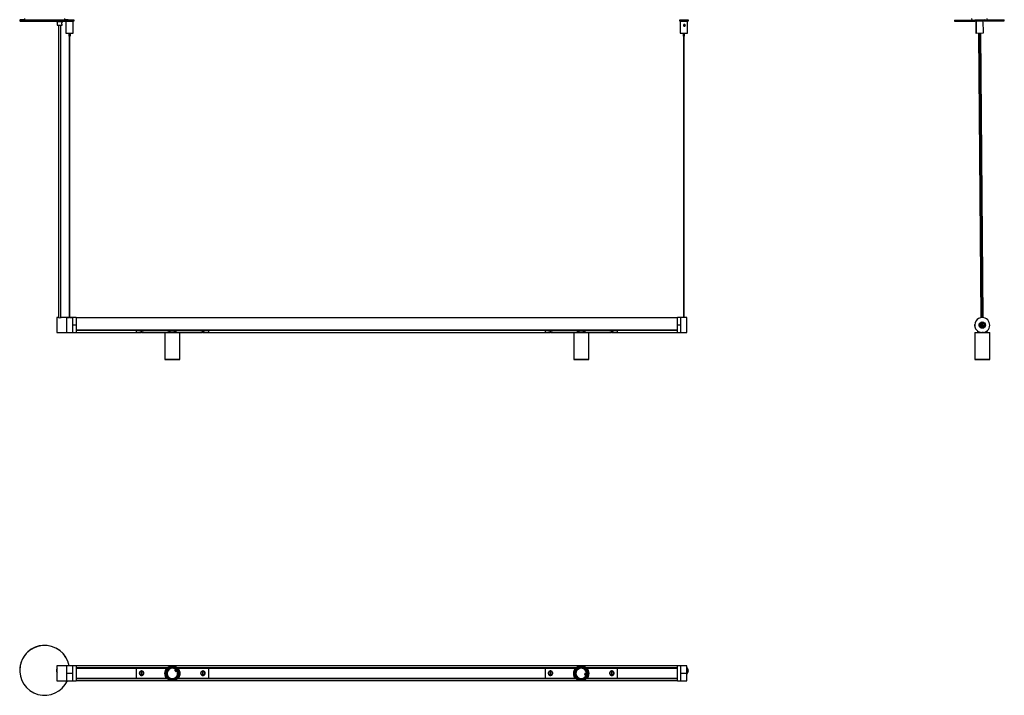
# Model space of a CAD drawing. Header units: millimetres. Extents: x 1749 to 3386, y 1197 to 2919.
# Tile 1 of 2: x 1749 to 3386, y 1197 to 2322. Entities that reach past the tile are written whole.
import ezdxf

# ---------------------------------------------------------------- set-up
doc = ezdxf.new("R2010")
doc.units = ezdxf.units.MM
doc.header["$PDSIZE"] = -1

msp = doc.modelspace()

# ---------------------------------------------------------------- linework, layer by layer
at = {"color": 7, "linetype": 'Continuous', "lineweight": 25}
for p, q in [((1749.1, 2320.9), (1749.1, 2319.4)), ((1759.3, 2321.8), (1759.3, 2320.8)), ((1821.8, 2320.8), (1759.3, 2320.8)), ((1810.1, 2319.1), (1810.1, 2318.4)), ((1811.4, 2318.4), (1811.4, 2312.6)), ((1811.4, 2312.6), (1811.6, 2312.4)), ((1813.6, 2312.4), (1813.6, 1825.9)), ((1817.6, 1825.9), (1817.6, 2312.4)), ((1819.6, 2312.4), (1819.8, 2312.6)), ((1819.8, 2317.4), (1819.8, 2318.4)), ((1819.8, 2312.6), (1819.8, 2313.4)), ((1821.1, 2318.4), (1821.1, 2319.1)), ((1821.8, 2321.8), (1821.8, 2320.8)), ((1826, 2319.2), (1826, 2299.3)), ((1832, 2319.3), (1831.4, 2319.3)), ((1832.5, 2320.9), (1832.5, 2320.9)), ((1836.3, 2319.3), (1836.3, 2319.3)), ((1838, 2299.3), (1838, 2319.3)), ((1839.5, 2319.4), (1839.5, 2320.9)), ((2846, 2320.9), (2846, 2319.4)), ((2847.5, 2319.3), (2847.5, 2299.3)), ((2848.6, 2319.3), (2849, 2319.3)), ((2853, 2320.9), (2853, 2320.9)), ((2854, 2320.9), (2854, 2320.9)), ((2854, 2310.8), (2854, 2312.2)), ((2857.8, 2319.3), (2857.8, 2319.3)), ((2857.9, 2319.3), (2857.9, 2319.3)), ((2859.5, 2299.3), (2859.5, 2319.3)), ((2861, 2319.4), (2861, 2320.9)), ((3303.4, 2320.5), (3337.3, 2320.8)), ((3303.4, 2320.5), (3303.4, 2319)), ((3303.4, 2319), (3337.4, 2319.3)), ((3332.7, 2320.8), (3332.6, 2323.3)), ((3337.3, 2320.8), (3337.4, 2319.3)), ((3338, 2320.8), (3337.3, 2320.8)), ((3338, 2319.3), (3337.4, 2319.3)), ((3353, 2321), (3338, 2320.8)), ((3338, 2320.8), (3338, 2319.3)), ((3353, 2319.5), (3338, 2319.3)), ((3338.9, 2319.2), (3339, 2299.2)), ((3338.9, 2319.2), (3339.5, 2319.2)), ((3339.5, 2319.2), (3351.5, 2319.4)), ((3339.5, 2319.2), (3339.5, 2313.3)), ((3339.6, 2311.1), (3339.7, 2299.2)), ((3339.7, 2319.3), (3339.7, 2319.2)), ((3340.6, 2319.4), (3340.6, 2319.3)), ((3341.2, 2319.4), (3341.2, 2319.3)), ((3349.8, 2319.3), (3349.8, 2319.4)), ((3350.7, 2319.3), (3350.7, 2319.4)), ((3351.7, 2299.4), (3351.5, 2319.4)), ((3353, 2321), (3386.4, 2321.3)), ((3353, 2319.5), (3353, 2321)), ((3353, 2319.5), (3386.4, 2319.8)), ((3357.6, 2323.5), (3357.7, 2321)), ((3386.4, 2319.8), (3386.4, 2321.3)), ((1830.8, 2299.2), (1830.8, 2294.3)), ((1831.5, 2294.3), (1831.5, 1825.9)), ((1832.5, 1825.9), (1832.5, 2294.3)), ((1833.3, 2294.3), (1833.3, 2299.2)), ((2852.2, 2299.2), (2852.2, 2294.3)), ((2853, 2294.3), (2853, 1825.9)), ((2854, 1825.9), (2854, 2294.3)), ((2854.7, 2294.3), (2854.7, 2299.2)), ((3339, 2299.2), (3339.7, 2299.2)), ((3339.7, 2299.2), (3351.7, 2299.4)), ((3343.3, 2299.3), (3347.5, 1825.7)), ((3343.8, 2299.3), (3343.8, 2294.3)), ((3344.5, 2294.3), (3343.8, 2294.3)), ((3344.4, 2299.3), (3344.5, 2294.3)), ((3345.6, 2294.3), (3344.5, 2294.3)), ((3344.6, 2294.3), (3348.7, 1825.9)), ((3345.2, 2294.3), (3349.4, 1825.9)), ((3347, 2294.3), (3345.6, 2294.3)), ((3350.4, 1825.9), (3346.2, 2294.3)), ((3347, 2294.3), (3346.9, 2299.3)), ((3351.5, 1825.8), (3347.3, 2299.3)), ((1813.3, 1825.9), (1811.1, 1825.9)), ((1811.1, 1825.9), (1811.1, 1800.9)), ((1826.9, 1825.9), (1817.8, 1825.9)), ((1827.7, 1825.9), (1826.9, 1825.9)), ((1826.9, 1825.9), (1826.9, 1800.9)), ((1826.9, 1825.9), (1826.9, 1800.9)), ((1826.9, 1825.9), (1827.6, 1825.9)), ((1826.9, 1825.9), (1826.9, 1825.9)), ((1827.6, 1825.9), (1827.6, 1825.9)), ((1827.6, 1825.9), (1827.6, 1825.9)), ((1835.5, 1825.9), (1828.3, 1825.9)), ((1828.3, 1825.9), (1831.5, 1825.9)), ((1828.3, 1825.9), (1828.4, 1825.9)), ((1832.5, 1825.9), (1835.5, 1825.9)), ((1835.4, 1825.9), (1835.5, 1825.9)), ((1836.9, 1825.9), (1836.1, 1825.9)), ((1836.2, 1825.9), (1836.2, 1825.9)), ((1836.2, 1825.9), (1836.9, 1825.9)), ((1836.2, 1825.9), (1836.2, 1825.9)), ((1842.8, 1825.9), (1836.9, 1825.9)), ((1836.9, 1825.9), (1836.9, 1800.9)), ((1836.9, 1825.9), (1836.9, 1825.9)), ((1836.9, 1825.9), (1836.9, 1813.4)), ((1842.8, 1825.9), (1842.8, 1813.4)), ((2842.8, 1825.7), (1842.8, 1825.7)), ((2848.6, 1825.9), (2842.8, 1825.9)), ((2842.8, 1813.4), (2842.8, 1825.9)), ((2849.3, 1825.9), (2848.6, 1825.9)), ((2848.6, 1800.9), (2848.6, 1825.9)), ((2848.6, 1813.4), (2848.6, 1825.8)), ((2857.2, 1825.9), (2850, 1825.9)), ((2858.6, 1825.9), (2857.9, 1825.9)), ((2858.6, 1800.9), (2858.6, 1825.9)), ((1842.8, 1813.4), (1836.9, 1813.4)), ((1836.9, 1813.4), (1836.9, 1800.9)), ((1842.8, 1813.4), (1842.8, 1800.9)), ((1842.8, 1805.2), (2842.8, 1805.2)), ((2842.8, 1805.2), (1842.8, 1805.2)), ((1842.8, 1804.9), (1942.8, 1804.9)), ((1942.8, 1804.6), (1842.8, 1804.6)), ((1842.8, 1801.2), (1942.8, 1801.2)), ((1942.8, 1805.2), (1942.8, 1805.1)), ((1942.8, 1804.4), (1942.8, 1805.1)), ((1942.8, 1805.1), (2062.8, 1805.1)), ((1942.8, 1805.1), (1944.3, 1805.1)), ((1942.8, 1804.4), (2062.8, 1804.4)), ((1942.8, 1804.4), (1942.8, 1800.9)), ((1944.3, 1805.2), (1944.3, 1805.1)), ((1945.8, 1805.2), (1945.8, 1805.1)), ((1948.3, 1805.2), (1948.3, 1805.1)), ((1949.4, 1805.2), (1949.4, 1805.1)), ((1952.3, 1801.3), (1951.3, 1801.3)), ((1954.4, 1805.2), (1954.4, 1805.1)), ((1954.4, 1805.1), (2046.3, 1805.1)), ((2046.3, 1805.2), (2046.3, 1805.1)), ((2050.3, 1805.2), (2050.3, 1805.1)), ((2051.3, 1805.2), (2051.3, 1805.1)), ((2054.2, 1801.3), (2053.2, 1801.3)), ((2056.4, 1805.2), (2056.4, 1805.1)), ((2056.4, 1805.1), (2062.8, 1805.1)), ((2062.8, 1805.2), (2062.8, 1805.1)), ((2062.8, 1804.4), (2062.8, 1805.1)), ((2062.8, 1804.9), (2622.8, 1804.9)), ((2622.8, 1804.6), (2062.8, 1804.6)), ((2062.8, 1804.4), (2062.8, 1800.9)), ((2062.8, 1801.2), (2622.8, 1801.2)), ((2622.8, 1805.2), (2622.8, 1805.1)), ((2622.8, 1804.4), (2622.8, 1805.1)), ((2622.8, 1805.1), (2742.8, 1805.1)), ((2622.8, 1805.1), (2624.3, 1805.1)), ((2622.8, 1804.4), (2742.8, 1804.4)), ((2622.8, 1804.4), (2622.8, 1800.9)), ((2624.3, 1805.2), (2624.3, 1805.1)), ((2625.8, 1805.2), (2625.8, 1805.1)), ((2628.3, 1805.2), (2628.3, 1805.1)), ((2632.3, 1801.3), (2631.3, 1801.3)), ((2634.4, 1805.2), (2634.4, 1805.1)), ((2634.4, 1805.1), (2726.3, 1805.1)), ((2726.3, 1805.2), (2726.3, 1805.1)), ((2730.3, 1805.2), (2730.3, 1805.1)), ((2731.3, 1805.2), (2731.3, 1805.1)), ((2734.2, 1801.3), (2733.2, 1801.3)), ((2736.4, 1805.2), (2736.4, 1805.1)), ((2736.4, 1805.1), (2742.8, 1805.1)), ((2742.8, 1805.2), (2742.8, 1805.1)), ((2742.8, 1804.4), (2742.8, 1805.1)), ((2742.8, 1804.9), (2842.8, 1804.9)), ((2842.8, 1804.6), (2742.8, 1804.6)), ((2742.8, 1804.4), (2742.8, 1800.9)), ((2742.8, 1801.2), (2842.8, 1801.2)), ((2842.8, 1800.9), (2842.8, 1813.4)), ((2848.6, 1813.4), (2842.8, 1813.4)), ((2848.6, 1800.9), (2848.6, 1813.4)), ((3337.2, 1813.4), (3337.2, 1814.2)), ((3337.3, 1811.4), (3337.2, 1813.4)), ((3341.7, 1803.7), (3341.7, 1800.9)), ((3350.9, 1813.7), (3348.4, 1813.7)), ((3348.4, 1813.1), (3350.9, 1813.1)), ((3353.5, 1815.2), (3353.5, 1815.1)), ((3357.7, 1800.9), (3357.7, 1803.8)), ((1811.1, 1800.9), (1826.9, 1800.9)), ((1826.9, 1800.9), (1836.9, 1800.9)), ((1836.9, 1800.9), (1842.8, 1800.9)), ((1942.8, 1800.9), (1948, 1800.9)), ((1948.6, 1801), (1951.3, 1801)), ((1952.3, 1801), (1955, 1801)), ((1955, 1801), (1954.9, 1801)), ((1955.5, 1800.9), (1990.7, 1800.9)), ((1990.7, 1800.9), (1990.5, 1800.7)), ((1990.5, 1800.7), (1990.5, 1756.1)), ((2015.5, 1800.7), (1990.5, 1800.7)), ((1990.7, 1800.9), (2015.3, 1800.9)), ((2015.5, 1800.7), (2015.3, 1800.9)), ((2015.3, 1800.9), (2050, 1800.9)), ((2015.5, 1756.1), (2015.5, 1800.7)), ((2050.5, 1801), (2053.3, 1801)), ((2054.3, 1801), (2057, 1801)), ((2057.5, 1800.9), (2062.8, 1800.9)), ((2622.8, 1800.9), (2628, 1800.9)), ((2628.6, 1801), (2631.3, 1801)), ((2632.3, 1801), (2635, 1801)), ((2635, 1801), (2634.9, 1801)), ((2635.5, 1800.9), (2670.5, 1800.9)), ((2670.5, 1800.9), (2670.3, 1800.7)), ((2670.3, 1800.7), (2670.3, 1756.1)), ((2695.3, 1800.7), (2670.3, 1800.7)), ((2670.5, 1800.9), (2695.1, 1800.9)), ((2695.3, 1800.7), (2695.1, 1800.9)), ((2695.1, 1800.9), (2730, 1800.9)), ((2695.3, 1756.1), (2695.3, 1800.7)), ((2730.5, 1801), (2733.3, 1801)), ((2734.3, 1801), (2737, 1801)), ((2737.5, 1800.9), (2742.8, 1800.9)), ((2842.8, 1800.9), (2848.6, 1800.9)), ((2848.6, 1800.9), (2858.6, 1800.9)), ((2848.6, 1800.9), (2858.6, 1800.9)), ((2858.6, 1800.9), (2858.6, 1800.9)), ((3337.6, 1800.9), (3337.4, 1800.7)), ((3337.6, 1800.9), (3337.4, 1800.7)), ((3337.4, 1800.7), (3337.4, 1756.1)), ((3337.4, 1800.7), (3337.4, 1756.1)), ((3337.4, 1800.7), (3337.4, 1800.7)), ((3362.4, 1800.7), (3337.4, 1800.7)), ((3337.6, 1800.9), (3337.6, 1800.9)), ((3337.6, 1800.9), (3349.7, 1800.9)), ((3349.9, 1800.9), (3362.2, 1800.9)), ((3362.4, 1800.7), (3362.2, 1800.9)), ((3362.4, 1756.1), (3362.4, 1800.7)), ((1990.5, 1756.1), (1990.7, 1755.9)), ((1990.5, 1756.1), (2015.5, 1756.1)), ((2015.3, 1755.9), (1990.7, 1755.9)), ((2015.3, 1755.9), (2015.5, 1756.1)), ((2670.3, 1756.1), (2670.5, 1755.9)), ((2670.3, 1756.1), (2695.3, 1756.1)), ((2695.1, 1755.9), (2670.5, 1755.9)), ((2695.1, 1755.9), (2695.3, 1756.1)), ((3337.4, 1756.1), (3337.6, 1755.9)), ((3337.4, 1756.1), (3337.6, 1755.9)), ((3337.4, 1756.1), (3337.4, 1756.1)), ((3337.4, 1756.1), (3362.4, 1756.1)), ((3337.6, 1755.9), (3337.6, 1755.9)), ((3362.2, 1755.9), (3337.6, 1755.9)), ((3362.2, 1755.9), (3362.4, 1756.1)), ((1826.9, 1246.7), (1811.1, 1246.7)), ((1811.1, 1246.7), (1811.1, 1221.7)), ((1836.9, 1246.7), (1826.9, 1246.7)), ((1826.9, 1246.7), (1826.9, 1221.7)), ((1826.9, 1246.7), (1826.9, 1233.7)), ((1836.9, 1246.7), (1836.9, 1233.7)), ((1842.8, 1246.7), (1836.9, 1246.7)), ((1836.9, 1246.7), (1836.9, 1221.7)), ((1842.8, 1246.7), (1842.8, 1221.7)), ((2842.8, 1246.5), (1842.8, 1246.5)), ((2848.6, 1246.7), (2842.8, 1246.7)), ((2842.8, 1221.7), (2842.8, 1246.7)), ((2858.6, 1246.7), (2848.6, 1246.7)), ((2848.6, 1234.5), (2848.6, 1246.7)), ((2848.6, 1232.3), (2848.6, 1246.7)), ((2858.6, 1234.5), (2858.6, 1246.7)), ((1749.1, 1239), (1749.1, 1239)), ((1810.1, 1238.7), (1810.1, 1238.7)), ((1836.9, 1233.7), (1826.9, 1233.7)), ((1826.9, 1233.7), (1826.9, 1221.7)), ((1836.9, 1233.7), (1836.9, 1221.7)), ((1842.8, 1243.3), (1994.7, 1243.3)), ((1842.8, 1243.2), (1994.6, 1243.2)), ((1994.6, 1243.2), (1842.8, 1243.2)), ((1994.4, 1243), (1842.8, 1243)), ((1842.8, 1242.8), (1942.8, 1242.8)), ((1942.8, 1242.6), (1842.8, 1242.6)), ((1942.8, 1242.8), (1994.2, 1242.8)), ((1942.8, 1242.8), (1942.8, 1225.6)), ((1949.5, 1231.6), (1949.4, 1231.4)), ((1949.5, 1237.1), (1949.6, 1236.9)), ((1951.3, 1236.7), (1951.2, 1231.7)), ((1951.2, 1231.7), (1952.2, 1231.7)), ((1952.3, 1236.7), (1951.3, 1236.7)), ((1952.2, 1231.7), (1952.3, 1236.7)), ((1953.9, 1231.5), (1954, 1231.3)), ((1954.1, 1237), (1954, 1236.8)), ((2011.3, 1243.3), (2674.5, 1243.3)), ((2011.4, 1243.2), (2674.3, 1243.2)), ((2674.3, 1243.2), (2011.4, 1243.2)), ((2674.1, 1243), (2011.7, 1243)), ((2011.8, 1242.8), (2062.8, 1242.8)), ((2051.5, 1236.8), (2051.4, 1237)), ((2051.5, 1231.3), (2051.6, 1231.5)), ((2053.2, 1236.7), (2053.3, 1231.7)), ((2054.2, 1236.7), (2053.2, 1236.7)), ((2053.3, 1231.7), (2054.3, 1231.7)), ((2054.3, 1231.7), (2054.2, 1236.7)), ((2055.9, 1236.9), (2056, 1237.1)), ((2056.1, 1231.4), (2056, 1231.6)), ((2062.8, 1242.8), (2622.8, 1242.8)), ((2062.8, 1242.8), (2062.8, 1225.6)), ((2622.8, 1242.6), (2062.8, 1242.6)), ((2622.8, 1242.8), (2674, 1242.8)), ((2622.8, 1242.8), (2622.8, 1225.6)), ((2629.5, 1231.6), (2629.4, 1231.4)), ((2629.5, 1237.1), (2629.6, 1236.9)), ((2631.3, 1236.7), (2631.2, 1231.7)), ((2631.2, 1231.7), (2632.2, 1231.7)), ((2632.3, 1236.7), (2631.3, 1236.7)), ((2632.2, 1231.7), (2632.3, 1236.7)), ((2633.9, 1231.5), (2634, 1231.3)), ((2634.1, 1237), (2634, 1236.8)), ((2691, 1243.3), (2842.8, 1243.3)), ((2691.2, 1243.2), (2842.8, 1243.2)), ((2842.8, 1243.2), (2691.2, 1243.2)), ((2842.8, 1243), (2691.4, 1243)), ((2691.6, 1242.8), (2742.8, 1242.8)), ((2731.5, 1236.8), (2731.4, 1237)), ((2731.5, 1231.3), (2731.6, 1231.5)), ((2733.2, 1236.7), (2733.3, 1231.7)), ((2734.2, 1236.7), (2733.2, 1236.7)), ((2733.3, 1231.7), (2734.3, 1231.7)), ((2734.3, 1231.7), (2734.2, 1236.7)), ((2735.9, 1236.9), (2736, 1237.1)), ((2736.1, 1231.4), (2736, 1231.6)), ((2742.8, 1242.8), (2842.8, 1242.8)), ((2742.8, 1242.8), (2742.8, 1225.6)), ((2842.8, 1242.6), (2742.8, 1242.6)), ((2848.6, 1234.5), (2858.6, 1234.5)), ((2848.6, 1221.7), (2848.6, 1234.5)), ((2858.6, 1221.7), (2858.6, 1234.5)), ((2859.5, 1238.2), (2859.5, 1238.4)), ((2861, 1238.4), (2861, 1238.4)), ((1811.1, 1221.7), (1826.9, 1221.7)), ((1826.9, 1221.7), (1836.9, 1221.7)), ((1836.9, 1221.7), (1842.8, 1221.7)), ((1842.8, 1225.8), (1942.8, 1225.8)), ((1942.8, 1225.7), (1842.8, 1225.7)), ((1842.8, 1225.5), (1993.8, 1225.5)), ((1994, 1225.3), (1842.8, 1225.3)), ((1842.8, 1225.2), (1994, 1225.2)), ((1994.2, 1225.1), (1842.8, 1225.1)), ((1842.8, 1222), (1999.4, 1222)), ((1942.8, 1225.6), (1993.7, 1225.6)), ((2006.6, 1222), (2679.2, 1222)), ((2673.9, 1225.1), (2011.8, 1225.1)), ((2673.8, 1225.3), (2012, 1225.3)), ((2012, 1225.2), (2673.8, 1225.2)), ((2012.2, 1225.5), (2673.6, 1225.5)), ((2012.3, 1225.6), (2062.8, 1225.6)), ((2062.8, 1225.8), (2622.8, 1225.8)), ((2622.8, 1225.7), (2062.8, 1225.7)), ((2622.8, 1225.6), (2673.4, 1225.6)), ((2686.4, 1222), (2842.8, 1222)), ((2842.8, 1225.1), (2691.6, 1225.1)), ((2842.8, 1225.3), (2691.8, 1225.3)), ((2691.8, 1225.2), (2842.8, 1225.2)), ((2692, 1225.5), (2842.8, 1225.5)), ((2692.1, 1225.6), (2742.8, 1225.6)), ((2742.8, 1225.8), (2842.8, 1225.8)), ((2842.8, 1225.7), (2742.8, 1225.7)), ((2842.8, 1221.7), (2848.6, 1221.7)), ((2848.6, 1221.7), (2858.6, 1221.7))]:
    msp.add_line(p, q, dxfattribs=at)
at = {"color": 7, "linetype": 'Continuous'}
for p, q in [((2006.7, 1239.6), (2009.3, 1236.5)), ((2689.5, 1234.6), (2688.8, 1230.7))]:
    msp.add_line(p, q, dxfattribs=at)
at = {"color": 7, "linetype": 'Continuous', "lineweight": 25, "flags": 128}
for points in [[(1758, 2321.1), (1757.2, 2321.1), (1755, 2321.1), (1753.2, 2321.1), (1751.7, 2321), (1750.5, 2321), (1749.7, 2321), (1749.2, 2320.9), (1749.1, 2320.9), (1749.3, 2320.9), (1749.8, 2320.8), (1750.8, 2320.8), (1752, 2320.8), (1753.6, 2320.7), (1755.5, 2320.7), (1757.7, 2320.7), (1760.2, 2320.6), (1762.9, 2320.6), (1765.9, 2320.6), (1769.1, 2320.6), (1772.5, 2320.6), (1776, 2320.6), (1779.6, 2320.5), (1783.4, 2320.5), (1787.2, 2320.5), (1791, 2320.5), (1794.8, 2320.5), (1798.6, 2320.5), (1802.3, 2320.5), (1806, 2320.6), (1809.4, 2320.6), (1812.8, 2320.6), (1815.9, 2320.6), (1818.8, 2320.6), (1821.5, 2320.6), (1823.9, 2320.7), (1826.1, 2320.7), (1827.9, 2320.7), (1829.4, 2320.8), (1830.6, 2320.8), (1831.4, 2320.8), (1831.9, 2320.9), (1832.1, 2320.9), (1832.1, 2320.9)], [(1749.1, 2319.4), (1749.1, 2319.4), (1749.3, 2319.4), (1749.8, 2319.3), (1750.8, 2319.3), (1752, 2319.3), (1753.6, 2319.2), (1755.5, 2319.2), (1757.7, 2319.2), (1760.2, 2319.1), (1762.9, 2319.1), (1765.9, 2319.1), (1769.1, 2319.1), (1772.5, 2319.1), (1776, 2319.1), (1779.6, 2319), (1783.4, 2319), (1787.2, 2319), (1791, 2319), (1794.8, 2319), (1798.6, 2319), (1802.3, 2319), (1806, 2319.1), (1809.4, 2319.1), (1812.8, 2319.1), (1815.9, 2319.1), (1818.8, 2319.1), (1821.5, 2319.1), (1823.9, 2319.2), (1826.1, 2319.2), (1827.9, 2319.2), (1829.4, 2319.3), (1830.6, 2319.3), (1831.4, 2319.3)], [(1832, 2320.8), (1830.4, 2320.8), (1828.9, 2320.8), (1827.5, 2320.8), (1826.3, 2320.9), (1825.4, 2320.9), (1824.8, 2320.9), (1824.5, 2320.9), (1824.6, 2320.9), (1825, 2320.9), (1825.8, 2320.9), (1826.9, 2320.9), (1828.1, 2321), (1829.6, 2321), (1831.2, 2321), (1832.8, 2321), (1834.4, 2321), (1835.9, 2321), (1837.2, 2320.9), (1838.2, 2320.9), (1839, 2320.9), (1839.4, 2320.9), (1839.5, 2320.9), (1839.2, 2320.9), (1838.7, 2320.9), (1837.7, 2320.9), (1836.6, 2320.8), (1835.2, 2320.8), (1833.6, 2320.8), (1832, 2320.8)], [(1828.7, 2319.2), (1828.7, 2319.2), (1830.1, 2319.2), (1831.5, 2319.2), (1833, 2319.2)], [(1832, 2320.9), (1831.1, 2320.9), (1830.3, 2320.9), (1829.7, 2320.9), (1829.5, 2320.9), (1829.7, 2320.9), (1830.2, 2320.9), (1831.1, 2320.9), (1832, 2320.9), (1833, 2320.9), (1833.8, 2320.9), (1834.3, 2320.9), (1834.5, 2320.9), (1834.3, 2320.9), (1833.8, 2320.9), (1833, 2320.9), (1832, 2320.9)], [(1832.4, 2320.9), (1832.5, 2320.9), (1832.5, 2320.9), (1832.5, 2320.9), (1832.3, 2320.9), (1832.2, 2320.9), (1832, 2320.9), (1831.8, 2320.9), (1831.6, 2320.9), (1831.5, 2320.9), (1831.5, 2320.9), (1831.6, 2320.9), (1831.7, 2320.9), (1831.9, 2320.9), (1832.1, 2320.9), (1832.3, 2320.9), (1832.4, 2320.9)], [(1833, 2319.2), (1834.5, 2319.2), (1835.8, 2319.3), (1836.8, 2319.3), (1837.6, 2319.3), (1838, 2319.3), (1838, 2319.3), (1837.6, 2319.3), (1836.9, 2319.3), (1836.3, 2319.3)], [(2853.5, 2321), (2855.1, 2321), (2856.6, 2321), (2858, 2321), (2859.2, 2320.9), (2860.1, 2320.9), (2860.7, 2320.9), (2861, 2320.9), (2860.9, 2320.9), (2860.5, 2320.9), (2859.7, 2320.9), (2858.7, 2320.9), (2857.4, 2320.8), (2855.9, 2320.8), (2854.3, 2320.8), (2852.7, 2320.8), (2851.1, 2320.8), (2849.6, 2320.8), (2848.3, 2320.9), (2847.3, 2320.9), (2846.5, 2320.9), (2846.1, 2320.9), (2846, 2320.9), (2846.3, 2320.9), (2846.9, 2320.9), (2847.8, 2320.9), (2848.9, 2321), (2850.3, 2321), (2851.9, 2321), (2853.5, 2321)], [(2849.2, 2319.3), (2848.7, 2319.3), (2848, 2319.3), (2847.6, 2319.3), (2847.5, 2319.3), (2847.9, 2319.3), (2848.6, 2319.3), (2849.6, 2319.3), (2850.8, 2319.3), (2852.3, 2319.2), (2853.8, 2319.2), (2855.2, 2319.2), (2856.6, 2319.3), (2857.8, 2319.3), (2858.7, 2319.3), (2859.3, 2319.3), (2859.5, 2319.3), (2859.3, 2319.3), (2858.8, 2319.3), (2857.9, 2319.3), (2857.8, 2319.3)], [(2853.5, 2320.9), (2854.5, 2320.9), (2855.3, 2320.9), (2855.8, 2320.9), (2856, 2320.9), (2855.8, 2320.9), (2855.3, 2320.9), (2854.5, 2320.9), (2853.5, 2320.9), (2852.5, 2320.9), (2851.7, 2320.9), (2851.2, 2320.9), (2851, 2320.9), (2851.2, 2320.9), (2851.7, 2320.9), (2852.5, 2320.9), (2853.5, 2320.9)], [(2853.1, 2320.9), (2853, 2320.9), (2853, 2320.9), (2853.1, 2320.9), (2853.2, 2320.9), (2853.4, 2320.9), (2853.6, 2320.9), (2853.7, 2320.9), (2853.9, 2320.9), (2854, 2320.9), (2854, 2320.9), (2853.9, 2320.9), (2853.8, 2320.9), (2853.6, 2320.9), (2853.4, 2320.9), (2853.2, 2320.9), (2853.1, 2320.9)], [(2854.3, 2319.3), (2855.1, 2319.3), (2855.9, 2319.3), (2856.6, 2319.3), (2857.2, 2319.3), (2857.6, 2319.3), (2857.9, 2319.3), (2858, 2319.3), (2857.9, 2319.3)], [(1949.6, 1805.2), (1949.6, 1805.2), (1949.6, 1805.1)], [(1952.2, 1801.3), (1952.2, 1801.1), (1952.2, 1801.1), (1952.2, 1801), (1952.3, 1801), (1952.3, 1801), (1952.3, 1801.1), (1952.3, 1801.1), (1952.3, 1801.3)], [(1954, 1805.2), (1954, 1805.2), (1954, 1805.1)], [(2051.5, 1805.1), (2051.5, 1805.2), (2051.5, 1805.2)], [(2053.2, 1801.3), (2053.2, 1801.1), (2053.2, 1801.1), (2053.2, 1801), (2053.3, 1801), (2053.3, 1801), (2053.3, 1801.1), (2053.3, 1801.1), (2053.3, 1801.3)], [(2055.9, 1805.1), (2055.9, 1805.2), (2055.9, 1805.2)], [(2629.6, 1805.2), (2629.6, 1805.2), (2629.6, 1805.1)], [(2632.2, 1801.3), (2632.2, 1801.1), (2632.2, 1801.1), (2632.2, 1801), (2632.3, 1801), (2632.3, 1801), (2632.3, 1801.1), (2632.3, 1801.1), (2632.3, 1801.3)], [(2634, 1805.2), (2634, 1805.2), (2634, 1805.1)], [(2731.5, 1805.1), (2731.5, 1805.2), (2731.5, 1805.2)], [(2733.2, 1801.3), (2733.2, 1801.1), (2733.2, 1801.1), (2733.2, 1801), (2733.3, 1801), (2733.3, 1801), (2733.3, 1801.1), (2733.3, 1801.1), (2733.3, 1801.3)], [(2735.9, 1805.1), (2735.9, 1805.2), (2735.9, 1805.2)], [(3351.6, 1801.1), (3349.6, 1800.9), (3348.8, 1800.9)]]:
    msp.add_lwpolyline(points, dxfattribs=at)
at = {"color": 7, "linetype": 'Continuous', "lineweight": 25}
for centre, radius in [((3349.7, 1813.4), 5.25), ((3349.7, 1813.4), 4.75), ((3349.7, 1813.4), 3.77), ((3349.7, 1813.4), 2.85), ((2003, 1233.9), 12.5), ((2003, 1233.9), 12.3), ((2003, 1233.9), 11.3), ((2003, 1233.9), 11.1), ((2682.8, 1233.9), 12.5), ((2682.8, 1233.9), 12.3), ((2682.8, 1233.9), 11.3), ((2682.8, 1233.9), 11.1), ((2003, 1233.9), 10.4), ((2003, 1233.9), 9), ((2682.8, 1233.9), 10.4), ((2682.8, 1233.9), 9)]:
    msp.add_circle(centre, radius, dxfattribs=at)
for centre, radius, start, end in [((1759.3, 2323.3), 2.5, 180.0011, 270.0011), ((1815.5, 2522.7), 204.4, 268.4621, 271.5463), ((1815.5, 2487.3), 174.7, 268.627, 271.3814), ((1815.6, 2479.8), 167.5, 268.6316, 271.3684), ((1821.8, 2323.3), 2.5, 269.9989, 359.9989), ((1823.6, 2162), 159.2, 86.9498, 90.1861), ((1834.1, 2507.6), 188.2, 269.3688, 271.648), ((2853.5, 2641.3), 322, 268.6654, 271.3346), ((1831.3, 2533), 233.8, 268.7127, 270.4309), ((1832, 2343.7), 49.4, 268.5506, 271.4494), ((1834.2, 2422), 122.7, 269.437, 271.7664), ((2853.5, 2532.9), 233.7, 268.5288, 271.4712), ((2853.5, 2343.7), 49.4, 268.5506, 271.4494), ((1815.6, 1836.2), 10.5, 257.7632, 282.3211), ((3349.7, 1813.4), 12.5, 88.6086, 268.6086), ((3349.7, 1813.4), 4.1, 35.4759, 179.914), ((3349.7, 1813.4), 12.5, 268.6086, 88.6086), ((1950.8, 1801.2), 0.493, 331.9229, 2.3786), ((2054.7, 1801.2), 0.493, 177.6214, 208.0771), ((2630.8, 1801.2), 0.493, 331.9229, 2.3786), ((2734.7, 1801.2), 0.493, 177.6214, 208.0771), ((3349.7, 1813.4), 4.1, 179.914, 294.1773), ((3349.7, 1813.4), 1.25, 164.844, 194.9841), ((3349.7, 1813.4), 1.25, 194.9841, 344.844), ((1790.6, 1239), 41.5, 10.7544, 179.998), ((1790.6, 1239), 41.5, 10.771, 335.4466), ((1999.5, 1243.9), 0.6, 85.0762, 134.2428), ((1999.2, 1243.6), 0.888, 69.8252, 89.8579), ((2003, 1233.9), 11.2, 9.4261, 108.5439), ((2682.8, 1233.9), 11.1, 78.9696, 177.7269), ((2685.4, 1244), 0.888, 96.8447, 116.9371), ((2685.1, 1244.2), 0.625, 53.5119, 100.5746), ((1815.6, 1238.7), 5.5, 144.902, 179.9999), ((1815.6, 1238.7), 5.5, 144.902, 215.098), ((1949, 1231.8), 0.2, 358.6796, 19.8174), ((1949.1, 1236.7), 0.2, 316.3877, 358.6796), ((1954.4, 1231.7), 0.2, 136.3877, 178.6796), ((1954.5, 1236.6), 0.2, 178.6796, 220.9716), ((2003, 1233.9), 11.2, 129.6516, 228.4089), ((2003, 1233.9), 8.8, 32.2508, 212.2508), ((2003, 1233.9), 8.8, 212.2508, 32.2508), ((1996.6, 1242.3), 0.625, 104.1939, 151.2566), ((1996.9, 1242.4), 0.888, 147.5268, 167.6191), ((2003, 1233.9), 11.1, 249.4454, 348.4862), ((2013.4, 1232), 0.6, 325.0762, 14.2428), ((2013.3, 1232.4), 0.888, 309.8252, 329.8579), ((2013.4, 1235.3), 0.625, 344.1939, 31.2566), ((2013.4, 1235), 0.888, 27.5268, 47.6191), ((2051, 1236.6), 0.2, 319.0284, 1.3204), ((2051.1, 1231.7), 0.2, 1.3204, 43.6123), ((2056.4, 1236.7), 0.2, 181.3204, 202.4581), ((2056.5, 1231.8), 0.2, 139.0284, 181.3204), ((2629, 1231.8), 0.2, 358.6796, 19.8174), ((2629.1, 1236.7), 0.2, 316.3877, 358.6796), ((2634.4, 1231.7), 0.2, 136.3877, 178.6796), ((2634.5, 1236.6), 0.2, 178.6796, 220.9716), ((2672.3, 1233.8), 0.888, 139.1431, 159.1759), ((2672.2, 1234.1), 0.6, 154.3942, 203.5608), ((2672.7, 1231.2), 0.888, 216.8447, 236.9371), ((2672.7, 1230.8), 0.625, 173.5119, 220.5746), ((2682.8, 1233.9), 11.2, 198.7633, 297.8042), ((2682.8, 1233.9), 8.8, 161.5688, 341.5688), ((2682.8, 1233.9), 8.8, 341.5688, 161.5688), ((2688.2, 1243), 0.6, 34.3942, 83.5608), ((2687.9, 1243), 0.888, 19.1431, 39.1759), ((2682.8, 1233.9), 11.2, 318.7441, 57.8619), ((2731, 1236.6), 0.2, 319.0284, 1.3204), ((2731.1, 1231.7), 0.2, 1.3204, 43.6123), ((2736.4, 1236.7), 0.2, 181.3204, 202.4581), ((2736.5, 1231.8), 0.2, 139.0284, 181.3204), ((2853.5, 1238.4), 7.5, 0.0003, 47.0408), ((2853.5, 1238.4), 7.5, 312.959, 47.041), ((2853.5, 1238.4), 6, 0.0001, 31.5857), ((2853.5, 1238.2), 6, 328.4143, 31.5857), ((1996.5, 1225.8), 0.888, 189.8252, 209.8579), ((1996.2, 1225.9), 0.6, 205.0762, 254.2428), ((1999, 1224.2), 0.625, 224.1939, 271.2566), ((1998.8, 1224.4), 0.888, 267.5268, 287.6191), ((2687.9, 1224.7), 0.6, 274.3942, 323.5608), ((2688.1, 1225), 0.888, 259.1431, 279.1759), ((2690.5, 1226.8), 0.625, 293.5119, 340.5746), ((2690.2, 1226.6), 0.888, 336.8447, 356.9371)]:
    msp.add_arc(centre, radius, start, end, dxfattribs=at)
for points, knots in [([(1819.8, 2313.4), (1819.8, 2313.4), (1819.8, 2313.4), (1819.7, 2313.6), (1819.5, 2313.9), (1819.3, 2314.5), (1819.2, 2315), (1819.2, 2315.4), (1819.2, 2315.8), (1819.3, 2316.3), (1819.5, 2316.9), (1819.7, 2317.2), (1819.7, 2317.4), (1819.8, 2317.4), (1819.8, 2317.4)], [0, 0, 0, 0, 0.0658203, 0.1314466, 0.2597385, 0.3838311, 0.4443785, 0.504622, 0.5646518, 0.6256679, 0.7498994, 0.8780197, 0.9435943, 1, 1, 1, 1]), ([(1834.7, 2319.3), (1834.3, 2319.3), (1833.4, 2319.2), (1831.8, 2319.2), (1830.3, 2319.3), (1829.5, 2319.3), (1829.2, 2319.3)], [0, 0, 0, 0, 0.225829, 0.504052, 0.781418, 1, 1, 1, 1]), ([(1836.9, 2319.3), (1836.9, 2319.3), (1836.9, 2319.3), (1836.7, 2319.3), (1836.4, 2319.3), (1835.9, 2319.3), (1835.4, 2319.3), (1835, 2319.3), (1834.8, 2319.3), (1834.7, 2319.3)], [0, 0, 0, 0, 0.063209, 0.189745, 0.401364, 0.612982, 0.804177, 0.901799, 1, 1, 1, 1]), ([(1836.3, 2319.3), (1836.5, 2319.3), (1837, 2319.3), (1837, 2319.3), (1837, 2319.3), (1836.9, 2319.3)], [0, 0, 0, 0, 0.456451, 0.912845, 1, 1, 1, 1]), ([(2854.3, 2319.3), (2853.8, 2319.3), (2852.9, 2319.3), (2851.5, 2319.3), (2850.2, 2319.3), (2849.2, 2319.3), (2848.5, 2319.3), (2848.5, 2319.3), (2848.6, 2319.3), (2848.6, 2319.3)], [0, 0, 0, 0, 0.14366, 0.287321, 0.452584, 0.6208, 0.793886, 0.966951, 1, 1, 1, 1]), ([(2848.6, 2319.3), (2848.6, 2319.3), (2848.7, 2319.3), (2848.8, 2319.3), (2849, 2319.3), (2849.2, 2319.3), (2849.2, 2319.3)], [0, 0, 0, 0, 0.152933, 0.459083, 0.97109, 1, 1, 1, 1]), ([(2854.5, 2313.7), (2854.6, 2313.7), (2854.9, 2313.7), (2855.2, 2313.5), (2855.4, 2313.3), (2855.6, 2313.1), (2855.8, 2312.9), (2855.9, 2312.6), (2855.9, 2312.4), (2856, 2312.1), (2856, 2311.9), (2855.9, 2311.7), (2855.8, 2311.4), (2855.6, 2311.2), (2855.4, 2311), (2855.1, 2310.9), (2854.9, 2310.8), (2854.6, 2310.7), (2854.3, 2310.7), (2854, 2310.8), (2853.8, 2310.9), (2853.6, 2311), (2853.3, 2311.2), (2853.1, 2311.4), (2853, 2311.8), (2853, 2312), (2853, 2312.3), (2853.1, 2312.5), (2853.2, 2312.8), (2853.3, 2313), (2853.5, 2313.3), (2853.7, 2313.5), (2854, 2313.6), (2854.2, 2313.7), (2854.4, 2313.7), (2854.5, 2313.7)], [0, 0, 0, 0, 0.040144, 0.082851, 0.112332, 0.14179, 0.171236, 0.200682, 0.230136, 0.257938, 0.282392, 0.304521, 0.325293, 0.36647, 0.408098, 0.4315, 0.45489, 0.487473, 0.520047, 0.551826, 0.580514, 0.605946, 0.628773, 0.671525, 0.713559, 0.734816, 0.756063, 0.786472, 0.81686, 0.847241, 0.877626, 0.907185, 0.933301, 0.98079, 1, 1, 1, 1]), ([(2855.6, 2311.1), (2855.5, 2311.2), (2855.5, 2311.4), (2855.4, 2311.6), (2855.2, 2311.8), (2855, 2312), (2854.8, 2312.1), (2854.6, 2312.2), (2854.3, 2312.3), (2853.9, 2312.2), (2853.6, 2312), (2853.3, 2311.8), (2853.2, 2311.7), (2853.1, 2311.6), (2853.1, 2311.6)], [0, 0, 0, 0, 0.070171, 0.154484, 0.238819, 0.32321, 0.396363, 0.46044, 0.57844, 0.693737, 0.80867, 0.895484, 0.982207, 1, 1, 1, 1]), ([(3339.6, 2313.7), (3339.6, 2313.7), (3339.7, 2313.7), (3339.8, 2313.5), (3339.9, 2313.3), (3339.9, 2313.1), (3340, 2312.9), (3340, 2312.6), (3340.1, 2312.4), (3340.1, 2312.1), (3340.1, 2311.9), (3340.1, 2311.7), (3340, 2311.4), (3340, 2311.2), (3339.9, 2311), (3339.8, 2310.9), (3339.7, 2310.8), (3339.7, 2310.7), (3339.6, 2310.7), (3339.6, 2310.8), (3339.6, 2310.9), (3339.6, 2311), (3339.6, 2311.2), (3339.6, 2311.4), (3339.6, 2311.8), (3339.6, 2312), (3339.6, 2312.3), (3339.6, 2312.5), (3339.6, 2312.8), (3339.5, 2313), (3339.5, 2313.3), (3339.5, 2313.5), (3339.6, 2313.6), (3339.6, 2313.7), (3339.6, 2313.7), (3339.6, 2313.7)], [0, 0, 0, 0, 0.040144, 0.082851, 0.112332, 0.14179, 0.171236, 0.200682, 0.230136, 0.257938, 0.282392, 0.304521, 0.325293, 0.36647, 0.408098, 0.4315, 0.45489, 0.487473, 0.520047, 0.551826, 0.580514, 0.605946, 0.628773, 0.671525, 0.713559, 0.734816, 0.756063, 0.786472, 0.81686, 0.847241, 0.877626, 0.907185, 0.933301, 0.98079, 1, 1, 1, 1]), ([(1828.3, 1825.9), (1828.2, 1825.9), (1828, 1825.9), (1827.8, 1825.9), (1827.7, 1825.9), (1827.6, 1825.9), (1827.6, 1825.9), (1827.6, 1825.9)], [0, 0, 0, 0, 0.3415483, 0.5874747, 0.7629782, 0.9002508, 1, 1, 1, 1]), ([(1827.6, 1825.9), (1827.6, 1825.9), (1827.6, 1825.9), (1827.7, 1825.9), (1827.8, 1825.9), (1828.1, 1825.9), (1828.2, 1825.9), (1828.3, 1825.9)], [0, 0, 0, 0, 0.13618, 0.271611, 0.469173, 0.748087, 1, 1, 1, 1]), ([(1836.2, 1825.9), (1836.2, 1825.9), (1836.2, 1825.9), (1836.1, 1825.9), (1836, 1825.9), (1835.8, 1825.9), (1835.6, 1825.9), (1835.5, 1825.9)], [0, 0, 0, 0, 0.13618, 0.271611, 0.469173, 0.748087, 1, 1, 1, 1]), ([(1835.5, 1825.9), (1835.6, 1825.9), (1835.8, 1825.9), (1836, 1825.9), (1836.2, 1825.9), (1836.2, 1825.9), (1836.2, 1825.9), (1836.2, 1825.9)], [0, 0, 0, 0, 0.341548, 0.587475, 0.762978, 0.900251, 1, 1, 1, 1]), ([(2850, 1825.9), (2849.9, 1825.9), (2849.7, 1825.9), (2849.5, 1825.9), (2849.4, 1825.9), (2849.3, 1825.9), (2849.3, 1825.9), (2849.3, 1825.9)], [0, 0, 0, 0, 0.364434, 0.626839, 0.814102, 0.960573, 1, 1, 1, 1]), ([(2857.9, 1825.9), (2857.9, 1825.9), (2857.9, 1825.9), (2857.8, 1825.9), (2857.7, 1825.9), (2857.5, 1825.9), (2857.3, 1825.9), (2857.2, 1825.9)], [0, 0, 0, 0, 0.077805, 0.222388, 0.433301, 0.731064, 1, 1, 1, 1]), ([(3351.4, 1809.5), (3350.7, 1809.3), (3349.7, 1809), (3348.2, 1809.4), (3347.1, 1810), (3346.2, 1810.8), (3345.6, 1812), (3345.3, 1813.2), (3345.5, 1814.5), (3346, 1815.7), (3346.8, 1816.6), (3347.8, 1817.3), (3349.1, 1817.7), (3350.3, 1817.7), (3351.5, 1817.3), (3352.6, 1816.6), (3353, 1816), (3353.2, 1815.7)], [0, 0, 0, 0, 0.100271, 0.166005, 0.229148, 0.293985, 0.360198, 0.424866, 0.488106, 0.553934, 0.619792, 0.683073, 0.747678, 0.813889, 0.878784, 0.941899, 1, 1, 1, 1]), ([(3346.3, 1816.6), (3346.5, 1816.8), (3347.1, 1817.3), (3348.4, 1817.9), (3350, 1818), (3351.4, 1817.5), (3352.7, 1816.7), (3353.3, 1815.8), (3353.5, 1815.3), (3353.5, 1815.2)], [0, 0, 0, 0, 0.113118, 0.289496, 0.464515, 0.636805, 0.809178, 0.977014, 1, 1, 1, 1]), ([(1948, 1800.9), (1948, 1800.9), (1948.1, 1801), (1948.7, 1801.1), (1949.7, 1801.3), (1950.8, 1801.5), (1952.1, 1801.5), (1953.3, 1801.4), (1954.4, 1801.2), (1955.1, 1801), (1955.5, 1800.9), (1955.5, 1800.9), (1955.5, 1800.9)], [0, 0, 0, 0, 0.104171, 0.20824, 0.315012, 0.424139, 0.530179, 0.632423, 0.736104, 0.844106, 0.952783, 1, 1, 1, 1]), ([(1954.9, 1801), (1954.9, 1801), (1954.9, 1801.1), (1954.6, 1801.1), (1954.2, 1801.2), (1953.7, 1801.3), (1952.8, 1801.4), (1951.7, 1801.5), (1950.6, 1801.4), (1949.6, 1801.3), (1948.9, 1801.1), (1948.5, 1801), (1948.6, 1801), (1948.6, 1801)], [0, 0, 0, 0, 0.000891, 0.120402, 0.121161, 0.238401, 0.351789, 0.465702, 0.58346, 0.702378, 0.818695, 0.933862, 1, 1, 1, 1]), ([(1994.8, 1800.9), (1994.8, 1800.9), (1994.8, 1801), (1995.5, 1801.4), (1996.9, 1802.2), (1998.8, 1803.1), (2001.2, 1803.8), (2003.6, 1803.9), (2005.9, 1803.4), (2008.1, 1802.5), (2009.8, 1801.5), (2010.7, 1801), (2010.7, 1800.9), (2010.8, 1800.9)], [0, 0, 0, 0, 0.053817, 0.141906, 0.236616, 0.345785, 0.439986, 0.534823, 0.616172, 0.725638, 0.836474, 0.950451, 1, 1, 1, 1]), ([(2050, 1800.9), (2050, 1800.9), (2050.1, 1801), (2050.7, 1801.1), (2051.7, 1801.3), (2052.8, 1801.5), (2054.1, 1801.5), (2055.3, 1801.4), (2056.4, 1801.2), (2057.1, 1801), (2057.5, 1800.9), (2057.5, 1800.9), (2057.5, 1800.9)], [0, 0, 0, 0, 0.104171, 0.20824, 0.315012, 0.424139, 0.530179, 0.632423, 0.736104, 0.844106, 0.952783, 1, 1, 1, 1]), ([(2057, 1801), (2057, 1801), (2057, 1801), (2056.7, 1801.1), (2056.1, 1801.2), (2055.2, 1801.4), (2054.1, 1801.5), (2053, 1801.5), (2052, 1801.3), (2051.2, 1801.2), (2050.7, 1801.1), (2050.5, 1801), (2050.5, 1801), (2050.5, 1801)], [0, 0, 0, 0, 0.0447731, 0.1395116, 0.2480151, 0.352739, 0.4553283, 0.5602359, 0.668186, 0.7753956, 0.8800292, 0.984579, 1, 1, 1, 1]), ([(2056.1, 1805.1), (2056.1, 1805.1), (2056.1, 1805.1), (2056.1, 1805.2), (2056.1, 1805.2)], [0, 0, 0, 0, 0.240123, 1, 1, 1, 1]), ([(2628, 1800.9), (2628, 1800.9), (2628.1, 1801), (2628.7, 1801.1), (2629.7, 1801.3), (2630.8, 1801.5), (2632.1, 1801.5), (2633.3, 1801.4), (2634.4, 1801.2), (2635.1, 1801), (2635.5, 1800.9), (2635.5, 1800.9), (2635.5, 1800.9)], [0, 0, 0, 0, 0.104171, 0.20824, 0.315012, 0.424139, 0.530179, 0.632423, 0.736104, 0.844106, 0.952783, 1, 1, 1, 1]), ([(2634.9, 1801), (2634.9, 1801), (2634.9, 1801.1), (2634.6, 1801.1), (2634.2, 1801.2), (2633.7, 1801.3), (2632.8, 1801.4), (2631.7, 1801.5), (2630.6, 1801.4), (2629.6, 1801.3), (2628.9, 1801.1), (2628.5, 1801), (2628.6, 1801), (2628.6, 1801)], [0, 0, 0, 0, 0.000891, 0.120402, 0.121161, 0.238401, 0.351789, 0.465702, 0.58346, 0.702378, 0.818695, 0.933862, 1, 1, 1, 1]), ([(2674.8, 1800.9), (2674.8, 1800.9), (2674.8, 1801), (2675.5, 1801.4), (2676.9, 1802.2), (2678.8, 1803.1), (2681.2, 1803.8), (2683.6, 1803.9), (2685.9, 1803.4), (2688.1, 1802.5), (2689.8, 1801.5), (2690.7, 1801), (2690.7, 1800.9), (2690.8, 1800.9)], [0, 0, 0, 0, 0.053817, 0.141906, 0.236616, 0.345785, 0.439986, 0.534823, 0.616172, 0.725638, 0.836474, 0.950451, 1, 1, 1, 1]), ([(2730, 1800.9), (2730, 1800.9), (2730.1, 1801), (2730.7, 1801.1), (2731.7, 1801.3), (2732.8, 1801.5), (2734.1, 1801.5), (2735.3, 1801.4), (2736.4, 1801.2), (2737.1, 1801), (2737.5, 1800.9), (2737.5, 1800.9), (2737.5, 1800.9)], [0, 0, 0, 0, 0.104171, 0.20824, 0.315012, 0.424139, 0.530179, 0.632423, 0.736104, 0.844106, 0.952783, 1, 1, 1, 1]), ([(2737, 1801), (2737, 1801), (2737, 1801), (2736.7, 1801.1), (2736.1, 1801.2), (2735.2, 1801.4), (2734.1, 1801.5), (2733, 1801.5), (2732, 1801.3), (2731.2, 1801.2), (2730.7, 1801.1), (2730.5, 1801), (2730.5, 1801), (2730.5, 1801)], [0, 0, 0, 0, 0.044773, 0.139512, 0.248015, 0.352739, 0.455328, 0.560236, 0.668186, 0.775396, 0.880029, 0.984579, 1, 1, 1, 1]), ([(2736.1, 1805.1), (2736.1, 1805.1), (2736.1, 1805.1), (2736.1, 1805.2), (2736.1, 1805.2)], [0, 0, 0, 0, 0.240123, 1, 1, 1, 1]), ([(3345, 1813.3), (3345, 1813.3), (3345, 1813.6), (3345.1, 1814.4), (3345.4, 1815.5), (3346, 1816.2), (3346.3, 1816.6)], [0, 0, 0, 0, 0.048489, 0.242971, 0.635438, 1, 1, 1, 1]), ([(3351.4, 1809.5), (3351.1, 1809.4), (3350.3, 1809.1), (3349, 1809), (3347.6, 1809.4), (3346.3, 1810.3), (3345.4, 1811.5), (3345.1, 1812.6), (3345, 1813.2), (3345, 1813.3)], [0, 0, 0, 0, 0.112178, 0.280834, 0.449491, 0.618062, 0.792956, 0.96949, 1, 1, 1, 1]), ([(3347.4, 1810.5), (3347.5, 1810.3), (3348, 1809.9), (3349, 1809.5), (3350.3, 1809.4), (3351.2, 1809.7), (3351.6, 1809.9)], [0, 0, 0, 0, 0.144133, 0.426477, 0.710013, 1, 1, 1, 1]), ([(3353.3, 1815.2), (3353.2, 1815.4), (3352.9, 1815.9), (3352.1, 1816.6), (3350.9, 1817.2), (3349.9, 1817.4), (3349.4, 1817.2), (3349.3, 1817.2)], [0, 0, 0, 0, 0.11488, 0.384272, 0.668108, 0.94429, 1, 1, 1, 1]), ([(3353.5, 1815.1), (3353.6, 1815.1), (3353.8, 1814.5), (3354, 1813.3), (3353.6, 1811.7), (3352.7, 1810.3), (3351.8, 1809.8), (3351.4, 1809.5)], [0, 0, 0, 0, 0.027696, 0.278049, 0.528401, 0.778754, 1, 1, 1, 1]), ([(3351.5, 1800.9), (3351.5, 1801), (3351.9, 1801), (3352.4, 1801), (3352.7, 1801.1), (3352.6, 1801.1), (3352.6, 1801.1)], [0, 0, 0, 0, 0.127625, 0.493325, 0.859021, 1, 1, 1, 1]), ([(1948, 1234.2), (1948, 1234.6), (1948.1, 1235.4), (1948.7, 1236.5), (1949.7, 1237.4), (1950.8, 1237.9), (1952.1, 1238), (1953.3, 1237.7), (1954.4, 1237), (1955.1, 1236), (1955.5, 1234.8), (1955.5, 1233.5), (1955.1, 1232.4), (1954.3, 1231.4), (1953.2, 1230.7), (1952, 1230.4), (1950.7, 1230.5), (1949.6, 1231), (1948.7, 1231.9), (1948.1, 1233), (1948, 1233.8), (1948, 1234.2)], [0, 0, 0, 0, 0.052086, 0.10412, 0.157506, 0.212069, 0.265089, 0.316211, 0.368051, 0.422052, 0.476391, 0.528775, 0.579993, 0.632411, 0.686722, 0.740751, 0.792531, 0.84369, 0.896722, 0.951278, 1, 1, 1, 1]), ([(1955.2, 1234.1), (1955.2, 1234.1), (1955.2, 1233.6), (1955, 1232.8), (1954.4, 1231.9), (1953.5, 1231.1), (1952.4, 1230.7), (1951.2, 1230.7), (1950.1, 1231.1), (1949.2, 1231.8), (1948.6, 1232.8), (1948.3, 1233.8), (1948.3, 1234.9), (1948.7, 1236), (1949.5, 1236.9), (1950.5, 1237.5), (1951.7, 1237.7), (1952.8, 1237.6), (1953.8, 1237), (1954.6, 1236.2), (1955.1, 1235.2), (1955.2, 1234.5), (1955.2, 1234.1)], [0, 0, 0, 0, 0.007654, 0.059574, 0.111683, 0.165336, 0.219645, 0.27256, 0.324209, 0.376677, 0.43076, 0.477829, 0.529867, 0.581862, 0.634577, 0.68876, 0.742656, 0.794829, 0.846581, 0.899809, 0.954157, 1, 1, 1, 1]), ([(1955, 1234.1), (1955, 1234.4), (1954.9, 1235.1), (1954.6, 1235.8), (1954.2, 1236.4), (1953.7, 1236.9), (1952.8, 1237.4), (1951.7, 1237.6), (1950.6, 1237.4), (1949.6, 1236.8), (1948.9, 1235.9), (1948.5, 1234.9), (1948.5, 1233.8), (1948.7, 1232.8), (1949.3, 1231.9), (1950.2, 1231.2), (1951.2, 1230.9), (1952.3, 1230.9), (1953.4, 1231.3), (1954.2, 1232), (1954.8, 1232.9), (1955, 1233.7), (1955, 1234.1), (1955, 1234.1)], [0, 0, 0, 0, 0.046174, 0.100454, 0.100798, 0.154046, 0.205545, 0.257283, 0.310767, 0.364777, 0.417606, 0.469913, 0.52234, 0.569714, 0.623971, 0.676338, 0.727638, 0.780097, 0.834077, 0.887687, 0.940009, 0.992289, 1, 1, 1, 1]), ([(1954, 1231.3), (1954, 1231.4), (1954.1, 1231.5), (1954.1, 1231.6), (1954.2, 1231.6), (1954.2, 1231.7), (1954.2, 1231.7), (1954.2, 1231.7), (1954.2, 1231.7), (1954.2, 1231.7)], [0, 0, 0, 0, 0.300036, 0.629723, 0.803723, 0.884316, 0.923487, 0.983406, 1, 1, 1, 1]), ([(2050, 1234.2), (2050, 1234.6), (2050.1, 1235.4), (2050.7, 1236.5), (2051.7, 1237.4), (2052.8, 1237.9), (2054.1, 1238), (2055.3, 1237.7), (2056.4, 1237), (2057.1, 1236), (2057.5, 1234.8), (2057.5, 1233.5), (2057.1, 1232.4), (2056.3, 1231.4), (2055.2, 1230.7), (2054, 1230.4), (2052.7, 1230.5), (2051.6, 1231), (2050.7, 1231.9), (2050.1, 1233), (2050, 1233.8), (2050, 1234.2)], [0, 0, 0, 0, 0.052086, 0.10412, 0.157506, 0.212069, 0.265089, 0.316211, 0.368051, 0.422052, 0.476391, 0.528775, 0.579993, 0.632411, 0.686722, 0.740751, 0.792531, 0.84369, 0.896722, 0.951278, 1, 1, 1, 1]), ([(2050.3, 1234.1), (2050.3, 1234.2), (2050.3, 1234.6), (2050.5, 1235.4), (2051, 1236.4), (2051.9, 1237.2), (2053, 1237.6), (2054.2, 1237.7), (2055.3, 1237.4), (2056.2, 1236.7), (2056.9, 1235.8), (2057.2, 1234.7), (2057.2, 1233.6), (2056.9, 1232.5), (2056.1, 1231.6), (2055.2, 1231), (2054, 1230.7), (2052.9, 1230.8), (2051.8, 1231.3), (2051, 1232.1), (2050.4, 1233.1), (2050.3, 1233.8), (2050.3, 1234.1)], [0, 0, 0, 0, 0.007654, 0.0595737, 0.1116834, 0.1653359, 0.2196447, 0.27256, 0.3242088, 0.376677, 0.4307603, 0.4778289, 0.5298675, 0.5818625, 0.6345774, 0.6887596, 0.7426565, 0.7948291, 0.8465809, 0.8998085, 0.9541574, 1, 1, 1, 1]), ([(2050.5, 1234.1), (2050.5, 1233.8), (2050.6, 1233.1), (2051, 1232.5), (2051.4, 1231.9), (2051.9, 1231.4), (2052.9, 1231), (2054, 1230.8), (2055.1, 1231.1), (2056, 1231.7), (2056.7, 1232.6), (2057, 1233.7), (2057, 1234.7), (2056.7, 1235.7), (2056.1, 1236.6), (2055.2, 1237.2), (2054.1, 1237.5), (2053, 1237.5), (2052, 1237.1), (2051.2, 1236.3), (2050.7, 1235.4), (2050.5, 1234.6), (2050.5, 1234.2), (2050.5, 1234.1)], [0, 0, 0, 0, 0.046174, 0.100454, 0.100798, 0.154046, 0.205545, 0.257283, 0.310767, 0.364777, 0.417606, 0.469913, 0.52234, 0.569714, 0.623971, 0.676338, 0.727638, 0.780097, 0.834077, 0.887687, 0.940009, 0.992289, 1, 1, 1, 1]), ([(2628, 1234.2), (2628, 1234.6), (2628.1, 1235.4), (2628.7, 1236.5), (2629.7, 1237.4), (2630.8, 1237.9), (2632.1, 1238), (2633.3, 1237.7), (2634.4, 1237), (2635.1, 1236), (2635.5, 1234.8), (2635.5, 1233.5), (2635.1, 1232.4), (2634.3, 1231.4), (2633.2, 1230.7), (2632, 1230.4), (2630.7, 1230.5), (2629.6, 1231), (2628.7, 1231.9), (2628.1, 1233), (2628, 1233.8), (2628, 1234.2)], [0, 0, 0, 0, 0.052086, 0.10412, 0.157506, 0.212069, 0.265089, 0.316211, 0.368051, 0.422052, 0.476391, 0.528775, 0.579993, 0.632411, 0.686722, 0.740751, 0.792531, 0.84369, 0.896722, 0.951278, 1, 1, 1, 1]), ([(2635.2, 1234.1), (2635.2, 1234.1), (2635.2, 1233.6), (2635, 1232.8), (2634.4, 1231.9), (2633.5, 1231.1), (2632.4, 1230.7), (2631.2, 1230.7), (2630.1, 1231.1), (2629.2, 1231.8), (2628.6, 1232.8), (2628.3, 1233.8), (2628.3, 1234.9), (2628.7, 1236), (2629.5, 1236.9), (2630.5, 1237.5), (2631.7, 1237.7), (2632.8, 1237.6), (2633.8, 1237), (2634.6, 1236.2), (2635.1, 1235.2), (2635.2, 1234.5), (2635.2, 1234.1)], [0, 0, 0, 0, 0.007654, 0.059574, 0.111683, 0.165336, 0.219645, 0.27256, 0.324209, 0.376677, 0.43076, 0.477829, 0.529867, 0.581862, 0.634577, 0.68876, 0.742656, 0.794829, 0.846581, 0.899809, 0.954157, 1, 1, 1, 1]), ([(2635, 1234.1), (2635, 1234.4), (2634.9, 1235.1), (2634.6, 1235.8), (2634.2, 1236.4), (2633.7, 1236.9), (2632.8, 1237.4), (2631.7, 1237.6), (2630.6, 1237.4), (2629.6, 1236.8), (2628.9, 1235.9), (2628.5, 1234.9), (2628.5, 1233.8), (2628.7, 1232.8), (2629.3, 1231.9), (2630.2, 1231.2), (2631.2, 1230.9), (2632.3, 1230.9), (2633.4, 1231.3), (2634.2, 1232), (2634.8, 1232.9), (2635, 1233.7), (2635, 1234.1), (2635, 1234.1)], [0, 0, 0, 0, 0.046174, 0.100454, 0.100798, 0.154046, 0.205545, 0.257283, 0.310767, 0.364777, 0.417606, 0.469913, 0.52234, 0.569714, 0.623971, 0.676338, 0.727638, 0.780097, 0.834077, 0.887687, 0.940009, 0.992289, 1, 1, 1, 1]), ([(2634, 1231.3), (2634, 1231.4), (2634.1, 1231.5), (2634.1, 1231.6), (2634.2, 1231.6), (2634.2, 1231.7), (2634.2, 1231.7), (2634.2, 1231.7), (2634.2, 1231.7), (2634.2, 1231.7)], [0, 0, 0, 0, 0.300036, 0.629723, 0.803723, 0.884316, 0.923487, 0.983406, 1, 1, 1, 1]), ([(2730, 1234.2), (2730, 1234.6), (2730.1, 1235.4), (2730.7, 1236.5), (2731.7, 1237.4), (2732.8, 1237.9), (2734.1, 1238), (2735.3, 1237.7), (2736.4, 1237), (2737.1, 1236), (2737.5, 1234.8), (2737.5, 1233.5), (2737.1, 1232.4), (2736.3, 1231.4), (2735.2, 1230.7), (2734, 1230.4), (2732.7, 1230.5), (2731.6, 1231), (2730.7, 1231.9), (2730.1, 1233), (2730, 1233.8), (2730, 1234.2)], [0, 0, 0, 0, 0.052086, 0.10412, 0.157506, 0.212069, 0.265089, 0.316211, 0.368051, 0.422052, 0.476391, 0.528775, 0.579993, 0.632411, 0.686722, 0.740751, 0.792531, 0.84369, 0.896722, 0.951278, 1, 1, 1, 1]), ([(2730.3, 1234.1), (2730.3, 1234.2), (2730.3, 1234.6), (2730.5, 1235.4), (2731, 1236.4), (2731.9, 1237.2), (2733, 1237.6), (2734.2, 1237.7), (2735.3, 1237.4), (2736.2, 1236.7), (2736.9, 1235.8), (2737.2, 1234.7), (2737.2, 1233.6), (2736.9, 1232.5), (2736.1, 1231.6), (2735.2, 1231), (2734, 1230.7), (2732.9, 1230.8), (2731.8, 1231.3), (2731, 1232.1), (2730.4, 1233.1), (2730.3, 1233.8), (2730.3, 1234.1)], [0, 0, 0, 0, 0.007654, 0.059574, 0.111683, 0.165336, 0.219645, 0.27256, 0.324209, 0.376677, 0.43076, 0.477829, 0.529867, 0.581862, 0.634577, 0.68876, 0.742656, 0.794829, 0.846581, 0.899809, 0.954157, 1, 1, 1, 1]), ([(2730.5, 1234.1), (2730.5, 1233.8), (2730.6, 1233.1), (2731, 1232.5), (2731.4, 1231.9), (2731.9, 1231.4), (2732.9, 1231), (2734, 1230.8), (2735.1, 1231.1), (2736, 1231.7), (2736.7, 1232.6), (2737, 1233.7), (2737, 1234.7), (2736.7, 1235.7), (2736.1, 1236.6), (2735.2, 1237.2), (2734.1, 1237.5), (2733, 1237.5), (2732, 1237.1), (2731.2, 1236.3), (2730.7, 1235.4), (2730.5, 1234.6), (2730.5, 1234.2), (2730.5, 1234.1)], [0, 0, 0, 0, 0.046174, 0.100454, 0.100798, 0.154046, 0.205545, 0.257283, 0.310767, 0.364777, 0.417606, 0.469913, 0.52234, 0.569714, 0.623971, 0.676338, 0.727638, 0.780097, 0.834077, 0.887687, 0.940009, 0.992289, 1, 1, 1, 1])]:
    msp.add_open_spline(points, degree=3, knots=knots, dxfattribs=at)
at = {"color": 7, "linetype": 'Continuous'}
for p in [(2008, 1238.1), (2689.1, 1232.7)]:
    msp.add_point(p, dxfattribs=at)

doc.saveas('drawing.dxf')
